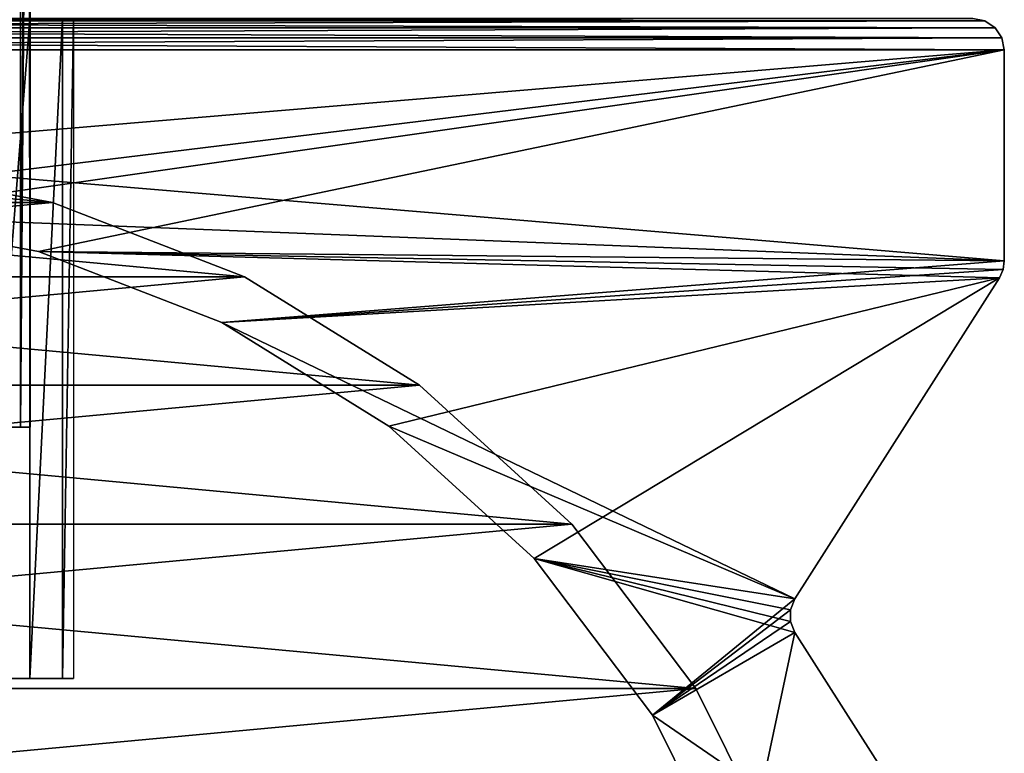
# Model space of a CAD drawing. Header units: millimetres. Extents: x -20 to 20, y 0 to 60.6.
# Tile 10 of 15: x 4.3 to 20, y 28.3 to 40. Entities that reach past the tile are written whole.
import ezdxf

# ---------------------------------------------------------------- set-up
doc = ezdxf.new("R2010")
doc.units = ezdxf.units.MM
doc.header["$LTSCALE"] = 81.481481
for name, color, linetype in [('1', 7, 'CONTINUOUS'), ('107', 7, 'CONTINUOUS'), ('108', 7, 'CONTINUOUS'), ('17', 7, 'CONTINUOUS'), ('2', 7, 'CONTINUOUS'), ('25', 7, 'CONTINUOUS'), ('26', 7, 'CONTINUOUS'), ('27', 7, 'CONTINUOUS'), ('28', 7, 'CONTINUOUS'), ('6', 7, 'CONTINUOUS'), ('7', 7, 'CONTINUOUS'), ('8', 7, 'CONTINUOUS')]:
    doc.layers.add(name, color=color, linetype=linetype)

msp = doc.modelspace()

# ---------------------------------------------------------------- linework, layer by layer
at = {"layer": '1', "color": 250, "linetype": 'Continuous', "true_color": 0x1c1c1c}
for points in [[(-19.854, 39.854), (-19.691, 39.962), (19.854, 39.854), (-19.854, 39.854)], [(-19.691, 39.962), (-19.5, 40), (19.691, 39.962), (-19.691, 39.962)], [(19.854, 39.854), (-19.691, 39.962), (19.691, 39.962), (19.854, 39.854)], [(-19.5, 40), (19.5, 40), (19.691, 39.962), (-19.5, 40)], [(-19.962, 39.691), (-19.854, 39.854), (19.962, 39.691), (-19.962, 39.691)], [(19.962, 39.691), (-19.854, 39.854), (19.854, 39.854), (19.962, 39.691)], [(-20, 39.5), (-19.962, 39.691), (20, 39.5), (-20, 39.5)], [(20, 39.5), (-19.962, 39.691), (19.962, 39.691), (20, 39.5)], [(20, 36.146), (-20, 39.5), (20, 39.5), (20, 36.146)], [(-20, 39.5), (20, 36.146), (1.563, 36.866), (-20, 39.5)], [(1.563, 36.866), (20, 36.146), (4.635, 36.291), (1.563, 36.866)], [(20, 36.146), (19.98, 36.006), (4.635, 36.291), (20, 36.146)], [(4.635, 36.291), (19.922, 35.877), (7.55, 35.162), (4.635, 36.291)], [(19.98, 36.006), (19.922, 35.877), (4.635, 36.291), (19.98, 36.006)], [(19.922, 35.877), (16.668, 30.77), (7.55, 35.162), (19.922, 35.877)], [(7.55, 35.162), (16.668, 30.77), (10.207, 33.517), (7.55, 35.162)], [(10.207, 33.517), (16.668, 30.77), (12.517, 31.411), (10.207, 33.517)], [(16.599, 30.407), (16.668, 30.232), (12.517, 31.411), (16.599, 30.407)], [(12.517, 31.411), (16.668, 30.232), (14.401, 28.917), (12.517, 31.411)], [(16.599, 30.595), (16.599, 30.407), (12.517, 31.411), (16.599, 30.595)], [(16.668, 30.77), (16.599, 30.595), (12.517, 31.411), (16.668, 30.77)], [(16.668, 30.232), (19.922, 25.125), (14.401, 28.917), (16.668, 30.232)], [(14.401, 28.917), (19.922, 25.125), (15.794, 26.119), (14.401, 28.917)]]:
    msp.add_3dface(points, dxfattribs=at)
at = {"layer": '107', "color": 254, "linetype": 'Continuous', "true_color": 0xcccccc}
for points in [[(3.897, 53.5, 37.25), (4.347, 53.5, 36.165), (3.897, 33.5, 37.249), (3.897, 53.5, 37.25)], [(3.897, 33.5, 37.249), (4.347, 53.5, 36.165), (4.347, 33.5, 36.165), (3.897, 33.5, 37.249)], [(4.347, 53.5, 36.165), (4.5, 53.5, 35), (4.347, 33.5, 36.165), (4.347, 53.5, 36.165)], [(4.347, 33.5, 36.165), (4.5, 53.5, 35), (4.5, 33.5, 35), (4.347, 33.5, 36.165)]]:
    msp.add_3dface(points, dxfattribs=at)
at = {"layer": '108', "color": 254, "linetype": 'Continuous', "true_color": 0xcccccc}
for points in [[(4.346, 53.5, 33.834), (3.897, 53.5, 32.749), (3.897, 33.5, 32.75), (4.346, 53.5, 33.834)], [(4.347, 33.5, 33.835), (4.346, 53.5, 33.834), (3.897, 33.5, 32.75), (4.347, 33.5, 33.835)], [(4.461, 53.5, 34.412), (4.346, 53.5, 33.834), (4.347, 33.5, 33.835), (4.461, 53.5, 34.412)], [(4.5, 33.5, 35), (4.461, 53.5, 34.412), (4.347, 33.5, 33.835), (4.5, 33.5, 35)], [(4.5, 33.5, 35), (4.5, 53.5, 35), (4.461, 53.5, 34.412), (4.5, 33.5, 35)]]:
    msp.add_3dface(points, dxfattribs=at)
at = {"layer": '17', "color": 250, "linetype": 'Continuous', "true_color": 0x1c1c1c}
for points in [[(16.668, 30.77), (16.668, 30.77, 1018), (16.599, 30.595, 1018), (16.668, 30.77)], [(16.599, 30.595), (16.668, 30.77), (16.599, 30.595, 1018), (16.599, 30.595)], [(16.599, 30.407), (16.599, 30.595), (16.599, 30.407, 1018), (16.599, 30.407)], [(16.599, 30.595), (16.599, 30.595, 1018), (16.599, 30.407, 1018), (16.599, 30.595)], [(16.668, 30.232), (16.599, 30.407), (16.668, 30.232, 1018), (16.668, 30.232)], [(16.599, 30.407), (16.599, 30.407, 1018), (16.668, 30.232, 1018), (16.599, 30.407)]]:
    msp.add_3dface(points, dxfattribs=at)
at = {"layer": '2', "color": 250, "linetype": 'Continuous', "true_color": 0x1c1c1c}
for points in [[(19.691, 39.962, 1018), (-19.854, 39.854, 1018), (19.854, 39.854, 1018), (19.691, 39.962, 1018)], [(-19.691, 39.962, 1018), (-19.854, 39.854, 1018), (19.691, 39.962, 1018), (-19.691, 39.962, 1018)], [(-19.5, 40, 1018), (-19.691, 39.962, 1018), (19.5, 40, 1018), (-19.5, 40, 1018)], [(19.5, 40, 1018), (-19.691, 39.962, 1018), (19.691, 39.962, 1018), (19.5, 40, 1018)], [(19.854, 39.854, 1018), (-19.962, 39.691, 1018), (19.962, 39.691, 1018), (19.854, 39.854, 1018)], [(-19.854, 39.854, 1018), (-19.962, 39.691, 1018), (19.854, 39.854, 1018), (-19.854, 39.854, 1018)], [(-19.962, 39.691, 1018), (-20, 39.5, 1018), (19.962, 39.691, 1018), (-19.962, 39.691, 1018)], [(-20, 39.5, 1018), (20, 39.5, 1018), (19.962, 39.691, 1018), (-20, 39.5, 1018)], [(-20, 36.146, 1018), (20, 39.5, 1018), (-20, 39.5, 1018), (-20, 36.146, 1018)], [(20, 39.5, 1018), (-20, 36.146, 1018), (-1.563, 36.866, 1018), (20, 39.5, 1018)], [(1.563, 36.866, 1018), (20, 39.5, 1018), (-1.563, 36.866, 1018), (1.563, 36.866, 1018)], [(4.635, 36.291, 1018), (20, 39.5, 1018), (1.563, 36.866, 1018), (4.635, 36.291, 1018)], [(20, 36.146, 1018), (20, 39.5, 1018), (4.635, 36.291, 1018), (20, 36.146, 1018)], [(7.55, 35.162, 1018), (20, 36.146, 1018), (4.635, 36.291, 1018), (7.55, 35.162, 1018)], [(19.98, 36.006, 1018), (20, 36.146, 1018), (7.55, 35.162, 1018), (19.98, 36.006, 1018)], [(19.922, 35.877, 1018), (19.98, 36.006, 1018), (7.55, 35.162, 1018), (19.922, 35.877, 1018)], [(10.207, 33.517, 1018), (19.922, 35.877, 1018), (7.55, 35.162, 1018), (10.207, 33.517, 1018)], [(12.517, 31.411, 1018), (19.922, 35.877, 1018), (10.207, 33.517, 1018), (12.517, 31.411, 1018)], [(16.668, 30.77, 1018), (19.922, 35.877, 1018), (12.517, 31.411, 1018), (16.668, 30.77, 1018)], [(14.401, 28.917, 1018), (16.668, 30.77, 1018), (12.517, 31.411, 1018), (14.401, 28.917, 1018)], [(16.599, 30.595, 1018), (16.668, 30.77, 1018), (14.401, 28.917, 1018), (16.599, 30.595, 1018)], [(16.599, 30.407, 1018), (16.599, 30.595, 1018), (14.401, 28.917, 1018), (16.599, 30.407, 1018)], [(16.668, 30.232, 1018), (16.599, 30.407, 1018), (14.401, 28.917, 1018), (16.668, 30.232, 1018)], [(15.794, 26.119, 1018), (16.668, 30.232, 1018), (14.401, 28.917, 1018), (15.794, 26.119, 1018)], [(19.922, 25.125, 1018), (16.668, 30.232, 1018), (15.794, 26.119, 1018), (19.922, 25.125, 1018)]]:
    msp.add_3dface(points, dxfattribs=at)
at = {"layer": '25', "color": 250, "linetype": 'Continuous', "true_color": 0x1c1c1c}
for points in [[(-5.013, 29.5, 33.657), (-5.19, 29.5, 35), (5.013, 29.5, 33.657), (-5.013, 29.5, 33.657)], [(5.19, 29.5, 35), (-5.19, 29.5, 35), (-5.013, 29.5, 36.343), (5.19, 29.5, 35)], [(5.013, 29.5, 33.657), (-5.19, 29.5, 35), (5.19, 29.5, 35), (5.013, 29.5, 33.657)], [(4.495, 29.5, 32.405), (-5.013, 29.5, 33.657), (5.013, 29.5, 33.657), (4.495, 29.5, 32.405)], [(-4.495, 29.5, 32.405), (-5.013, 29.5, 33.657), (4.495, 29.5, 32.405), (-4.495, 29.5, 32.405)], [(-4.495, 29.5, 37.595), (5.013, 29.5, 36.343), (-5.013, 29.5, 36.343), (-4.495, 29.5, 37.595)], [(5.013, 29.5, 36.343), (5.19, 29.5, 35), (-5.013, 29.5, 36.343), (5.013, 29.5, 36.343)], [(-3.67, 29.5, 38.67), (4.495, 29.5, 37.595), (-4.495, 29.5, 37.595), (-3.67, 29.5, 38.67)], [(4.495, 29.5, 37.595), (5.013, 29.5, 36.343), (-4.495, 29.5, 37.595), (4.495, 29.5, 37.595)], [(3.67, 29.5, 31.33), (-4.495, 29.5, 32.405), (4.495, 29.5, 32.405), (3.67, 29.5, 31.33)], [(3.67, 29.5, 38.67), (4.495, 29.5, 37.595), (-3.67, 29.5, 38.67), (3.67, 29.5, 38.67)]]:
    msp.add_3dface(points, dxfattribs=at)
at = {"layer": '26', "color": 250, "linetype": 'Continuous', "true_color": 0x1c1c1c}
for points in [[(4.495, 40, 37.595), (4.495, 29.5, 37.595), (3.67, 29.5, 38.67), (4.495, 40, 37.595)], [(3.67, 40, 38.67), (4.495, 40, 37.595), (3.67, 29.5, 38.67), (3.67, 40, 38.67)], [(5.013, 40, 36.343), (5.013, 29.5, 36.343), (4.495, 29.5, 37.595), (5.013, 40, 36.343)], [(4.495, 40, 37.595), (5.013, 40, 36.343), (4.495, 29.5, 37.595), (4.495, 40, 37.595)], [(5.19, 40, 35), (5.19, 29.5, 35), (5.013, 29.5, 36.343), (5.19, 40, 35)], [(5.013, 40, 36.343), (5.19, 40, 35), (5.013, 29.5, 36.343), (5.013, 40, 36.343)]]:
    msp.add_3dface(points, dxfattribs=at)
at = {"layer": '27', "color": 3, "linetype": 'Continuous'}
for points in [[(1.638, 37.674, 1018), (-4.858, 37.072, 1018), (4.858, 37.072, 1018), (1.638, 37.674, 1018)], [(-4.858, 37.072, 1018), (-7.912, 35.889, 1018), (4.858, 37.072, 1018), (-4.858, 37.072, 1018)], [(4.858, 37.072, 1018), (-7.912, 35.889, 1018), (7.912, 35.889, 1018), (4.858, 37.072, 1018)], [(7.912, 35.889, 1018), (-10.697, 34.165, 1018), (10.697, 34.165, 1018), (7.912, 35.889, 1018)], [(-7.912, 35.889, 1018), (-10.697, 34.165, 1018), (7.912, 35.889, 1018), (-7.912, 35.889, 1018)], [(10.697, 34.165, 1018), (-13.117, 31.958, 1018), (13.117, 31.958, 1018), (10.697, 34.165, 1018)], [(-10.697, 34.165, 1018), (-13.117, 31.958, 1018), (10.697, 34.165, 1018), (-10.697, 34.165, 1018)], [(13.117, 31.958, 1018), (-15.091, 29.344, 1018), (15.091, 29.344, 1018), (13.117, 31.958, 1018)], [(-13.117, 31.958, 1018), (-15.091, 29.344, 1018), (13.117, 31.958, 1018), (-13.117, 31.958, 1018)], [(15.091, 29.344, 1018), (-16.551, 26.412, 1018), (16.551, 26.412, 1018), (15.091, 29.344, 1018)], [(-15.091, 29.344, 1018), (-16.551, 26.412, 1018), (15.091, 29.344, 1018), (-15.091, 29.344, 1018)]]:
    msp.add_3dface(points, dxfattribs=at)
at = {"layer": '28', "color": 3, "linetype": 'Continuous'}
for points in [[(-1.638, 37.674), (4.858, 37.072), (-4.858, 37.072), (-1.638, 37.674)], [(1.638, 37.674), (4.858, 37.072), (-1.638, 37.674), (1.638, 37.674)], [(-4.858, 37.072), (7.912, 35.889), (-7.912, 35.889), (-4.858, 37.072)], [(4.858, 37.072), (7.912, 35.889), (-4.858, 37.072), (4.858, 37.072)], [(-7.912, 35.889), (10.697, 34.165), (-10.697, 34.165), (-7.912, 35.889)], [(7.912, 35.889), (10.697, 34.165), (-7.912, 35.889), (7.912, 35.889)], [(-10.697, 34.165), (13.117, 31.958), (-13.117, 31.958), (-10.697, 34.165)], [(10.697, 34.165), (13.117, 31.958), (-10.697, 34.165), (10.697, 34.165)], [(-13.117, 31.958), (15.091, 29.344), (-15.091, 29.344), (-13.117, 31.958)], [(13.117, 31.958), (15.091, 29.344), (-13.117, 31.958), (13.117, 31.958)], [(-15.091, 29.344), (16.551, 26.412), (-16.551, 26.412), (-15.091, 29.344)], [(15.091, 29.344), (16.551, 26.412), (-15.091, 29.344), (15.091, 29.344)]]:
    msp.add_3dface(points, dxfattribs=at)
at = {"layer": '6', "color": 250, "linetype": 'Continuous', "true_color": 0x1c1c1c}
for points in [[(19.922, 25.125), (16.668, 30.232), (16.668, 30.232, 1018), (19.922, 25.125)], [(19.922, 25.125), (16.668, 30.232, 1018), (19.922, 25.125, 1018), (19.922, 25.125)]]:
    msp.add_3dface(points, dxfattribs=at)
at = {"layer": '7', "color": 250, "linetype": 'Continuous', "true_color": 0x1c1c1c}
for points in [[(16.668, 30.77), (19.922, 35.877), (19.922, 35.877, 1018), (16.668, 30.77)], [(16.668, 30.77), (19.922, 35.877, 1018), (16.668, 30.77, 1018), (16.668, 30.77)]]:
    msp.add_3dface(points, dxfattribs=at)
at = {"layer": '8', "color": 250, "linetype": 'Continuous', "true_color": 0x1c1c1c}
for points in [[(20, 36.146), (20, 39.5, 1018), (20, 36.146, 1018), (20, 36.146)], [(20, 36.146), (20, 39.5), (20, 39.5, 1018), (20, 36.146)]]:
    msp.add_3dface(points, dxfattribs=at)

doc.saveas('drawing.dxf')
